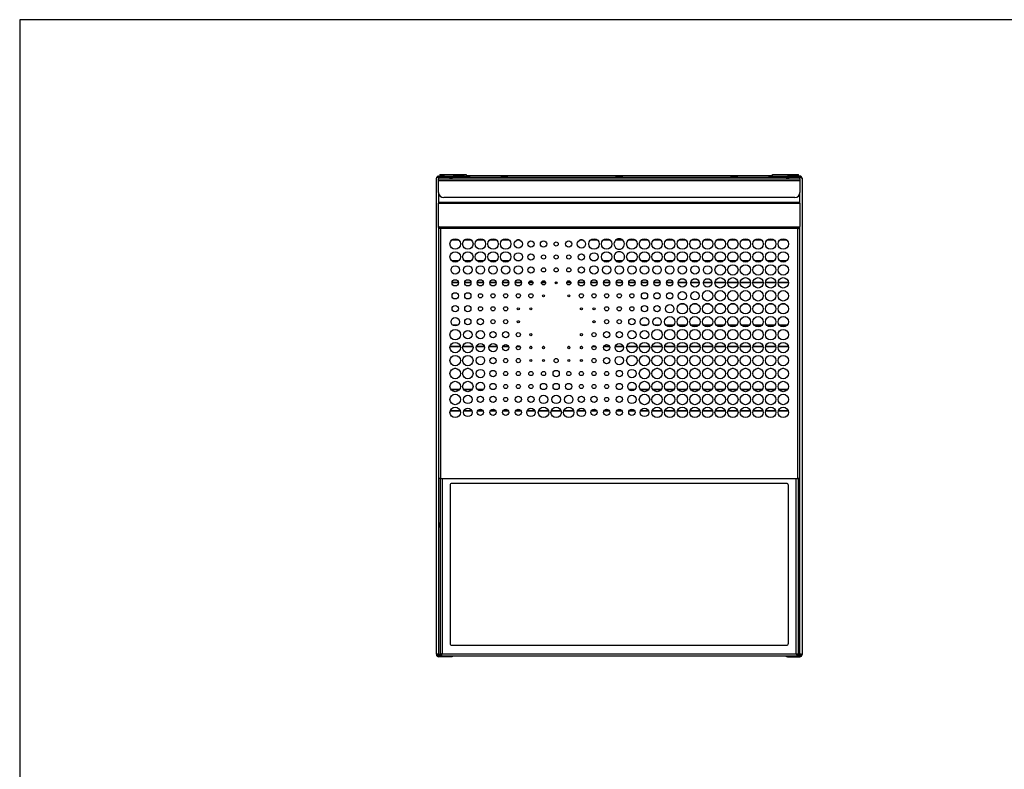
# Model space of a CAD drawing. Extents: x 24 to 2074, y 25 to 1460.
# Tile 2 of 3: x 24 to 967, y 742 to 1460. Entities that reach past the tile are written whole.
import ezdxf

# ---------------------------------------------------------------- set-up
doc = ezdxf.new("R2010")
doc.units = 0
doc.header["$LTSCALE"] = 5
doc.layers.get('0').update_dxf_attribs({"linetype": 'CONTINUOUS'})
doc.layers.add('LAYER1', color=2, linetype='CONTINUOUS')

msp = doc.modelspace()

# ---------------------------------------------------------------- linework, layer by layer
at = {"color": 7, "linetype": 'CONTINUOUS'}
for p, q in [((2074, 1460), (24, 1460)), ((24, 1460), (24, 25))]:
    msp.add_line(p, q, dxfattribs=at)
at = {"layer": 'LAYER1', "color": 2, "linetype": 'CONTINUOUS'}
for p, q in [((424.948, 1310.242), (424.948, 1309.242)), ((424.948, 1310.242), (436.948, 1310.242)), ((426.298, 1311.742), (426.298, 1310.242)), ((426.298, 1311.742), (426.562, 1311.742)), ((426.562, 1311.242), (426.562, 1311.742)), ((426.562, 1311.742), (430.248, 1311.742)), ((426.562, 1311.242), (430.248, 1311.242)), ((428.798, 1310.242), (428.798, 1311.242)), ((430.248, 1311.742), (451.248, 1311.742)), ((430.248, 1310.242), (430.248, 1311.742)), ((436.948, 1309.242), (436.948, 1310.242)), ((436.948, 1310.242), (437.948, 1310.242)), ((437.948, 1310.242), (437.948, 1309.242)), ((437.948, 1310.242), (438.948, 1310.242)), ((438.948, 1310.242), (438.948, 1309.242)), ((449.948, 1310.242), (438.948, 1310.242)), ((449.948, 1309.242), (449.948, 1310.242)), ((449.948, 1310.242), (450.948, 1310.242)), ((450.948, 1310.242), (450.948, 1309.242)), ((451.248, 1311.742), (451.248, 1309.742)), ((451.948, 1310.197), (451.948, 1310.522)), ((453.448, 1310.197), (451.948, 1310.197)), ((451.948, 1309.242), (451.948, 1310.197)), ((453.448, 1309.914), (453.448, 1310.197)), ((454.448, 1310.181), (454.448, 1310.189)), ((454.448, 1310.181), (454.448, 1309.242)), ((733.948, 1310.601), (461.948, 1310.601)), ((741.448, 1310.189), (741.448, 1310.181)), ((741.448, 1309.242), (741.448, 1310.181)), ((743.948, 1310.197), (742.448, 1310.197)), ((742.448, 1310.197), (742.448, 1309.914)), ((743.948, 1310.522), (743.948, 1310.197)), ((743.948, 1309.242), (743.948, 1310.197)), ((744.648, 1311.742), (765.648, 1311.742)), ((744.648, 1309.742), (744.648, 1311.742)), ((744.948, 1309.242), (744.948, 1310.242)), ((744.948, 1310.242), (746.948, 1310.242)), ((746.948, 1310.242), (746.948, 1309.242)), ((746.948, 1310.242), (757.948, 1310.242)), ((757.948, 1309.242), (757.948, 1310.242)), ((757.948, 1310.242), (758.948, 1310.242)), ((758.948, 1310.242), (758.948, 1309.242)), ((770.948, 1310.242), (758.948, 1310.242)), ((765.648, 1311.742), (765.648, 1310.242)), ((765.648, 1311.742), (769.334, 1311.742)), ((765.648, 1311.242), (769.334, 1311.242)), ((767.098, 1311.242), (767.098, 1310.242)), ((769.334, 1311.242), (769.334, 1311.742)), ((769.334, 1311.742), (769.598, 1311.742)), ((769.598, 1310.242), (769.598, 1311.742)), ((770.948, 1310.242), (770.948, 1309.242)), ((422.948, 852.742), (422.948, 1308.242)), ((424.948, 1309.242), (436.948, 1309.242)), ((434.948, 1309.171), (424.948, 1309.171)), ((424.948, 1309.171), (424.948, 1307.738)), ((424.948, 1305.738), (424.948, 1307.738)), ((424.948, 1307.738), (770.948, 1307.738)), ((424.948, 1294.738), (424.948, 1305.738)), ((770.948, 1305.738), (424.948, 1305.738)), ((426.298, 1309.242), (426.298, 1309.171)), ((426.948, 1309.171), (426.948, 1309.242)), ((427.948, 1309.242), (427.948, 1309.171)), ((435.946, 1308.242), (437.948, 1308.242)), ((435.948, 1307.738), (435.948, 1308.171)), ((437.946, 1309.242), (436.948, 1309.242)), ((437.946, 1309.242), (437.948, 1309.242)), ((437.948, 1309.242), (757.948, 1309.242)), ((437.948, 1307.738), (437.948, 1309.242)), ((451.248, 1309.742), (450.948, 1309.742)), ((451.248, 1309.742), (451.248, 1309.242)), ((744.948, 1309.742), (744.648, 1309.742)), ((744.648, 1309.242), (744.648, 1309.742)), ((757.948, 1309.242), (757.948, 1307.738)), ((757.948, 1309.242), (757.951, 1309.242)), ((757.948, 1308.242), (759.951, 1308.242)), ((758.948, 1309.242), (757.951, 1309.242)), ((770.948, 1309.242), (758.948, 1309.242)), ((759.948, 1308.171), (759.948, 1307.738)), ((760.948, 1309.171), (770.948, 1309.171)), ((767.948, 1309.171), (767.948, 1309.242)), ((768.948, 1309.242), (768.948, 1309.171)), ((769.598, 1309.171), (769.598, 1309.242)), ((770.948, 1307.738), (770.948, 1309.171)), ((770.948, 1307.738), (770.948, 1305.738)), ((770.948, 1305.738), (770.948, 1294.738)), ((772.948, 1308.242), (772.948, 852.742)), ((424.948, 1294.738), (424.948, 1285.152)), ((770.948, 1285.152), (770.948, 1294.738)), ((770.948, 1285.152), (424.948, 1285.152)), ((424.948, 1285.152), (424.948, 1284.445)), ((424.948, 1262.145), (424.948, 1284.445)), ((424.948, 1284.445), (770.948, 1284.445)), ((765.948, 1289.738), (429.948, 1289.738)), ((770.948, 1284.445), (770.948, 1285.152)), ((770.948, 1284.445), (770.948, 1262.145)), ((425.948, 1261.438), (424.948, 1262.145)), ((424.948, 1261.438), (424.948, 1262.145)), ((425.948, 1260.73), (424.948, 1261.438)), ((424.948, 1261.155), (424.948, 1261.438)), ((425.348, 1261.155), (424.948, 1261.155)), ((424.948, 1261.155), (424.948, 1020.852)), ((425.948, 1261.438), (425.948, 1260.73)), ((769.949, 1261.438), (425.948, 1261.438)), ((768.948, 1260.023), (426.948, 1260.023)), ((426.948, 1260.023), (426.948, 1020.852)), ((768.948, 1020.852), (768.948, 1260.023)), ((769.949, 1261.438), (770.948, 1262.145)), ((769.949, 1260.73), (769.949, 1261.438)), ((769.949, 1260.73), (770.948, 1261.438)), ((770.549, 1261.155), (770.948, 1261.155)), ((770.948, 1261.438), (770.948, 1262.145)), ((770.948, 1261.155), (770.948, 1261.438)), ((770.948, 1020.852), (770.948, 1261.155)), ((444.379, 1248.916), (437.437, 1248.916)), ((444.038, 1249.217), (437.779, 1249.217)), ((456.459, 1248.916), (449.517, 1248.916)), ((456.118, 1249.217), (449.859, 1249.217)), ((468.539, 1248.916), (461.597, 1248.916)), ((468.198, 1249.217), (461.939, 1249.217)), ((480.619, 1248.916), (473.677, 1248.916)), ((480.278, 1249.217), (474.019, 1249.217)), ((492.699, 1248.916), (485.757, 1248.916)), ((492.358, 1249.217), (486.099, 1249.217)), ((503.054, 1248.916), (499.562, 1248.916)), ((502.199, 1249.217), (500.418, 1249.217)), ((563.454, 1248.916), (559.962, 1248.916)), ((562.599, 1249.217), (560.818, 1249.217)), ((577.259, 1248.916), (570.317, 1248.916)), ((576.918, 1249.217), (570.659, 1249.217)), ((589.339, 1248.916), (582.397, 1248.916)), ((588.998, 1249.217), (582.739, 1249.217)), ((601.419, 1248.916), (594.436, 1248.916)), ((601.078, 1249.217), (594.777, 1249.217)), ((613.499, 1248.916), (606.557, 1248.916)), ((613.158, 1249.217), (606.899, 1249.217)), ((625.579, 1248.916), (618.637, 1248.916)), ((625.238, 1249.217), (618.979, 1249.217)), ((637.659, 1248.916), (630.717, 1248.916)), ((637.318, 1249.217), (631.059, 1249.217)), ((649.739, 1248.916), (642.797, 1248.916)), ((649.398, 1249.217), (643.139, 1249.217)), ((661.819, 1248.916), (654.877, 1248.916)), ((661.478, 1249.217), (655.219, 1249.217)), ((673.899, 1248.916), (666.957, 1248.916)), ((673.558, 1249.217), (667.299, 1249.217)), ((685.979, 1248.916), (679.037, 1248.916)), ((685.638, 1249.217), (679.379, 1249.217)), ((698.059, 1248.916), (691.117, 1248.916)), ((697.718, 1249.217), (691.459, 1249.217)), ((710.139, 1248.916), (703.197, 1248.916)), ((709.798, 1249.217), (703.539, 1249.217)), ((722.219, 1248.916), (715.277, 1248.916)), ((721.878, 1249.217), (715.619, 1249.217)), ((734.299, 1248.916), (727.357, 1248.916)), ((733.958, 1249.217), (727.699, 1249.217)), ((746.379, 1248.916), (739.437, 1248.916)), ((746.038, 1249.217), (739.779, 1249.217)), ((758.459, 1248.916), (751.517, 1248.916)), ((758.118, 1249.217), (751.859, 1249.217)), ((444.115, 1229.081), (437.702, 1229.081)), ((443.716, 1228.78), (438.101, 1228.78)), ((456.195, 1229.081), (449.782, 1229.081)), ((455.796, 1228.78), (450.181, 1228.78)), ((468.275, 1229.081), (461.862, 1229.081)), ((467.876, 1228.78), (462.261, 1228.78)), ((480.355, 1229.081), (473.942, 1229.081)), ((479.956, 1228.78), (474.341, 1228.78)), ((492.435, 1229.081), (486.022, 1229.081)), ((492.036, 1228.78), (486.421, 1228.78)), ((502.44, 1229.081), (500.176, 1229.081)), ((574.92, 1229.081), (572.656, 1229.081)), ((589.075, 1229.081), (582.662, 1229.081)), ((588.676, 1228.78), (583.061, 1228.78)), ((601.196, 1229.081), (594.742, 1229.081)), ((600.797, 1228.78), (595.141, 1228.78)), ((613.235, 1229.081), (606.822, 1229.081)), ((612.836, 1228.78), (607.221, 1228.78)), ((625.315, 1229.081), (618.902, 1229.081)), ((624.916, 1228.78), (619.301, 1228.78)), ((637.395, 1229.081), (630.982, 1229.081)), ((636.996, 1228.78), (631.381, 1228.78)), ((649.475, 1229.081), (643.062, 1229.081)), ((649.076, 1228.78), (643.461, 1228.78)), ((661.555, 1229.081), (655.142, 1229.081)), ((661.156, 1228.78), (655.541, 1228.78)), ((673.635, 1229.081), (667.222, 1229.081)), ((673.236, 1228.78), (667.621, 1228.78)), ((685.715, 1229.081), (679.302, 1229.081)), ((685.316, 1228.78), (679.701, 1228.78)), ((697.795, 1229.081), (691.382, 1229.081)), ((697.396, 1228.78), (691.781, 1228.78)), ((709.875, 1229.081), (703.462, 1229.081)), ((709.476, 1228.78), (703.861, 1228.78)), ((721.955, 1229.081), (715.542, 1229.081)), ((721.556, 1228.78), (715.941, 1228.78)), ((734.035, 1229.081), (727.622, 1229.081)), ((733.636, 1228.78), (728.021, 1228.78)), ((746.115, 1229.081), (739.702, 1229.081)), ((745.716, 1228.78), (740.101, 1228.78)), ((758.195, 1229.081), (751.782, 1229.081)), ((757.796, 1228.78), (752.181, 1228.78)), ((443.904, 1208.28), (437.913, 1208.28)), ((443.872, 1208.581), (437.944, 1208.581)), ((455.984, 1208.28), (449.993, 1208.28)), ((455.952, 1208.581), (450.024, 1208.581)), ((468.064, 1208.28), (462.073, 1208.28)), ((468.032, 1208.581), (462.104, 1208.581)), ((480.144, 1208.28), (474.153, 1208.28)), ((480.112, 1208.581), (474.184, 1208.581)), ((492.224, 1208.28), (486.233, 1208.28)), ((492.192, 1208.581), (486.264, 1208.581)), ((504.304, 1208.28), (498.313, 1208.28)), ((504.272, 1208.581), (498.344, 1208.581)), ((515.382, 1208.28), (511.395, 1208.28)), ((515.334, 1208.581), (511.443, 1208.581)), ((527.462, 1208.28), (523.475, 1208.28)), ((527.414, 1208.581), (523.523, 1208.581)), ((538.535, 1208.28), (536.562, 1208.28)), ((538.434, 1208.581), (536.662, 1208.581)), ((551.622, 1208.28), (547.635, 1208.28)), ((551.574, 1208.581), (547.683, 1208.581)), ((564.704, 1208.28), (558.713, 1208.28)), ((564.672, 1208.581), (558.744, 1208.581)), ((576.784, 1208.28), (570.793, 1208.28)), ((576.752, 1208.581), (570.824, 1208.581)), ((588.864, 1208.28), (582.873, 1208.28)), ((588.832, 1208.581), (582.904, 1208.581)), ((600.944, 1208.28), (594.953, 1208.28)), ((600.912, 1208.581), (594.984, 1208.581)), ((613.024, 1208.28), (607.033, 1208.28)), ((612.992, 1208.581), (607.064, 1208.581)), ((625.104, 1208.28), (619.113, 1208.28)), ((625.072, 1208.581), (619.144, 1208.581)), ((637.184, 1208.28), (631.193, 1208.28)), ((637.152, 1208.581), (631.224, 1208.581)), ((649.264, 1208.28), (643.273, 1208.28)), ((649.232, 1208.581), (643.304, 1208.581)), ((662.345, 1208.28), (654.352, 1208.28)), ((662.321, 1208.581), (654.375, 1208.581)), ((674.425, 1208.28), (666.432, 1208.28)), ((674.401, 1208.581), (666.455, 1208.581)), ((686.505, 1208.28), (678.512, 1208.28)), ((686.481, 1208.581), (678.535, 1208.581)), ((699.586, 1208.28), (689.591, 1208.28)), ((699.567, 1208.581), (689.61, 1208.581)), ((711.666, 1208.28), (701.671, 1208.28)), ((711.647, 1208.581), (701.69, 1208.581)), ((723.746, 1208.28), (713.751, 1208.28)), ((723.727, 1208.581), (713.77, 1208.581)), ((735.826, 1208.28), (725.831, 1208.28)), ((735.807, 1208.581), (725.85, 1208.581)), ((747.906, 1208.28), (737.911, 1208.28)), ((747.887, 1208.581), (737.93, 1208.581)), ((759.986, 1208.28), (749.991, 1208.28)), ((759.967, 1208.581), (750.01, 1208.581)), ((660.603, 1187.78), (656.093, 1187.78)), ((659.868, 1188.081), (656.829, 1188.081)), ((672.683, 1187.78), (668.173, 1187.78)), ((671.948, 1188.081), (668.909, 1188.081)), ((684.763, 1187.78), (680.253, 1187.78)), ((684.028, 1188.081), (680.989, 1188.081)), ((696.843, 1187.78), (692.333, 1187.78)), ((696.108, 1188.081), (693.069, 1188.081)), ((708.923, 1187.78), (704.413, 1187.78)), ((708.188, 1188.081), (705.149, 1188.081)), ((721.003, 1187.78), (716.493, 1187.78)), ((720.268, 1188.081), (717.229, 1188.081)), ((733.083, 1187.78), (728.573, 1187.78)), ((732.348, 1188.081), (729.309, 1188.081)), ((745.163, 1187.78), (740.653, 1187.78)), ((744.428, 1188.081), (741.389, 1188.081)), ((757.243, 1187.78), (752.733, 1187.78)), ((756.508, 1188.081), (753.469, 1188.081)), ((443.114, 1167.581), (438.702, 1167.581)), ((442.573, 1167.28), (439.244, 1167.28)), ((624.314, 1167.581), (619.902, 1167.581)), ((623.773, 1167.28), (620.444, 1167.28)), ((636.394, 1167.581), (631.982, 1167.581)), ((635.853, 1167.28), (632.524, 1167.28)), ((649.992, 1167.581), (642.544, 1167.581)), ((649.699, 1167.28), (642.837, 1167.28)), ((662.072, 1167.581), (654.624, 1167.581)), ((661.779, 1167.28), (654.917, 1167.28)), ((674.152, 1167.581), (666.704, 1167.581)), ((673.859, 1167.28), (666.997, 1167.28)), ((686.232, 1167.581), (678.784, 1167.581)), ((685.939, 1167.28), (679.077, 1167.28)), ((698.312, 1167.581), (690.864, 1167.581)), ((698.019, 1167.28), (691.157, 1167.28)), ((710.392, 1167.581), (702.944, 1167.581)), ((710.099, 1167.28), (703.237, 1167.28)), ((722.472, 1167.581), (715.024, 1167.581)), ((722.179, 1167.28), (715.317, 1167.28)), ((734.552, 1167.581), (727.104, 1167.581)), ((734.259, 1167.28), (727.397, 1167.28)), ((746.632, 1167.581), (739.184, 1167.581)), ((746.339, 1167.28), (739.477, 1167.28)), ((758.712, 1167.581), (751.264, 1167.581)), ((758.419, 1167.28), (751.557, 1167.28)), ((445.864, 1146.78), (435.952, 1146.78)), ((445.815, 1147.081), (436.002, 1147.081)), ((457.944, 1146.78), (448.032, 1146.78)), ((457.895, 1147.081), (448.082, 1147.081)), ((469.013, 1146.78), (461.124, 1146.78)), ((468.95, 1147.081), (461.186, 1147.081)), ((481.093, 1146.78), (473.204, 1146.78)), ((481.03, 1147.081), (473.266, 1147.081)), ((492.154, 1146.78), (486.302, 1146.78)), ((492.069, 1147.081), (486.387, 1147.081)), ((503.195, 1146.78), (499.421, 1146.78)), ((503.061, 1147.081), (499.556, 1147.081)), ((514.137, 1146.78), (512.639, 1146.78)), ((513.656, 1147.081), (513.12, 1147.081)), ((526.217, 1146.78), (524.719, 1146.78)), ((525.736, 1147.081), (525.2, 1147.081)), ((550.377, 1146.78), (548.879, 1146.78)), ((549.896, 1147.081), (549.36, 1147.081)), ((562.457, 1146.78), (560.959, 1146.78)), ((561.976, 1147.081), (561.44, 1147.081)), ((575.675, 1146.78), (571.901, 1146.78)), ((575.541, 1147.081), (572.036, 1147.081)), ((588.794, 1146.78), (582.942, 1146.78)), ((588.709, 1147.081), (583.027, 1147.081)), ((601.893, 1146.78), (594.004, 1146.78)), ((601.83, 1147.081), (594.066, 1147.081)), ((614.984, 1146.78), (605.072, 1146.78)), ((614.935, 1147.081), (605.122, 1147.081)), ((627.064, 1146.78), (617.152, 1146.78)), ((627.015, 1147.081), (617.202, 1147.081)), ((639.144, 1146.78), (629.232, 1146.78)), ((639.095, 1147.081), (629.282, 1147.081)), ((651.224, 1146.78), (641.312, 1146.78)), ((651.175, 1147.081), (641.362, 1147.081)), ((663.304, 1146.78), (653.392, 1146.78)), ((663.255, 1147.081), (653.442, 1147.081)), ((675.384, 1146.78), (665.472, 1146.78)), ((675.335, 1147.081), (665.522, 1147.081)), ((687.464, 1146.78), (677.552, 1146.78)), ((687.415, 1147.081), (677.602, 1147.081)), ((699.544, 1146.78), (689.632, 1146.78)), ((699.495, 1147.081), (689.682, 1147.081)), ((711.624, 1146.78), (701.712, 1146.78)), ((711.575, 1147.081), (701.762, 1147.081)), ((723.704, 1146.78), (713.792, 1146.78)), ((723.655, 1147.081), (713.842, 1147.081)), ((735.784, 1146.78), (725.872, 1146.78)), ((735.735, 1147.081), (725.922, 1147.081)), ((747.864, 1146.78), (737.952, 1146.78)), ((747.815, 1147.081), (738.002, 1147.081)), ((759.944, 1146.78), (750.032, 1146.78)), ((759.895, 1147.081), (750.082, 1147.081)), ((441.517, 1126.28), (440.299, 1126.28)), ((453.597, 1126.28), (452.379, 1126.28)), ((622.717, 1126.28), (621.499, 1126.28)), ((634.797, 1126.28), (633.579, 1126.28)), ((646.877, 1126.28), (645.659, 1126.28)), ((658.957, 1126.28), (657.739, 1126.28)), ((671.037, 1126.28), (669.819, 1126.28)), ((683.117, 1126.28), (681.899, 1126.28)), ((695.197, 1126.28), (693.979, 1126.28)), ((707.277, 1126.28), (706.059, 1126.28)), ((719.357, 1126.28), (718.139, 1126.28)), ((731.437, 1126.28), (730.219, 1126.28)), ((743.517, 1126.28), (742.299, 1126.28)), ((755.597, 1126.28), (754.379, 1126.28)), ((445.026, 1106.081), (436.791, 1106.081)), ((444.802, 1105.78), (437.015, 1105.78)), ((457.106, 1106.081), (448.871, 1106.081)), ((456.882, 1105.78), (449.095, 1105.78)), ((467.889, 1106.081), (462.248, 1106.081)), ((467.55, 1105.78), (462.587, 1105.78)), ((478.125, 1106.081), (476.172, 1106.081)), ((526.445, 1106.081), (524.492, 1106.081)), ((538.525, 1106.081), (536.572, 1106.081)), ((550.605, 1106.081), (548.652, 1106.081)), ((598.925, 1106.081), (596.972, 1106.081)), ((612.849, 1106.081), (607.208, 1106.081)), ((612.51, 1105.78), (607.547, 1105.78)), ((626.226, 1106.081), (617.991, 1106.081)), ((626.002, 1105.78), (618.215, 1105.78)), ((638.306, 1106.081), (630.071, 1106.081)), ((638.082, 1105.78), (630.295, 1105.78)), ((650.386, 1106.081), (642.151, 1106.081)), ((650.162, 1105.78), (642.375, 1105.78)), ((662.466, 1106.081), (654.231, 1106.081)), ((662.242, 1105.78), (654.455, 1105.78)), ((674.546, 1106.081), (666.311, 1106.081)), ((674.322, 1105.78), (666.535, 1105.78)), ((686.626, 1106.081), (678.391, 1106.081)), ((686.402, 1105.78), (678.615, 1105.78)), ((698.706, 1106.081), (690.471, 1106.081)), ((698.482, 1105.78), (690.695, 1105.78)), ((710.786, 1106.081), (702.551, 1106.081)), ((710.562, 1105.78), (702.775, 1105.78)), ((722.866, 1106.081), (714.631, 1106.081)), ((722.642, 1105.78), (714.855, 1105.78)), ((734.946, 1106.081), (726.711, 1106.081)), ((734.722, 1105.78), (726.935, 1105.78)), ((747.026, 1106.081), (738.791, 1106.081)), ((746.802, 1105.78), (739.015, 1105.78)), ((759.106, 1106.081), (750.871, 1106.081)), ((758.882, 1105.78), (751.095, 1105.78)), ((445.771, 1085.28), (436.045, 1085.28)), ((445.689, 1085.581), (436.127, 1085.581)), ((456.816, 1085.28), (449.161, 1085.28)), ((456.711, 1085.581), (449.266, 1085.581)), ((467.834, 1085.28), (462.303, 1085.28)), ((467.687, 1085.581), (462.449, 1085.581)), ((479.914, 1085.28), (474.383, 1085.28)), ((479.767, 1085.581), (474.529, 1085.581)), ((491.994, 1085.28), (486.463, 1085.28)), ((491.847, 1085.581), (486.609, 1085.581)), ((504.074, 1085.28), (498.543, 1085.28)), ((503.927, 1085.581), (498.689, 1085.581)), ((517.216, 1085.28), (509.561, 1085.28)), ((517.111, 1085.581), (509.666, 1085.581)), ((530.331, 1085.28), (520.605, 1085.28)), ((530.249, 1085.581), (520.687, 1085.581)), ((542.411, 1085.28), (532.685, 1085.28)), ((542.329, 1085.581), (532.767, 1085.581)), ((554.491, 1085.28), (544.765, 1085.28)), ((554.409, 1085.581), (544.847, 1085.581)), ((565.536, 1085.28), (557.881, 1085.28)), ((565.431, 1085.581), (557.986, 1085.581)), ((576.554, 1085.28), (571.023, 1085.28)), ((576.407, 1085.581), (571.169, 1085.581)), ((588.634, 1085.28), (583.103, 1085.28)), ((588.487, 1085.581), (583.249, 1085.581)), ((600.714, 1085.28), (595.183, 1085.28)), ((600.567, 1085.581), (595.329, 1085.581)), ((612.794, 1085.28), (607.263, 1085.28)), ((612.647, 1085.581), (607.409, 1085.581)), ((625.936, 1085.28), (618.281, 1085.28)), ((625.831, 1085.581), (618.386, 1085.581)), ((639.051, 1085.28), (629.325, 1085.28)), ((638.969, 1085.581), (629.407, 1085.581)), ((651.131, 1085.28), (641.405, 1085.28)), ((651.049, 1085.581), (641.487, 1085.581)), ((663.211, 1085.28), (653.485, 1085.28)), ((663.129, 1085.581), (653.567, 1085.581)), ((675.291, 1085.28), (665.565, 1085.28)), ((675.209, 1085.581), (665.647, 1085.581)), ((687.371, 1085.28), (677.645, 1085.28)), ((687.289, 1085.581), (677.727, 1085.581)), ((699.451, 1085.28), (689.725, 1085.28)), ((699.369, 1085.581), (689.807, 1085.581)), ((711.531, 1085.28), (701.805, 1085.28)), ((711.449, 1085.581), (701.887, 1085.581)), ((723.611, 1085.28), (713.885, 1085.28)), ((723.529, 1085.581), (713.967, 1085.581)), ((735.691, 1085.28), (725.965, 1085.28)), ((735.609, 1085.581), (726.047, 1085.581)), ((747.771, 1085.28), (738.045, 1085.28)), ((747.689, 1085.581), (738.127, 1085.581)), ((759.851, 1085.28), (750.125, 1085.28)), ((759.769, 1085.581), (750.207, 1085.581)), ((426.948, 1020.852), (424.948, 1020.852)), ((424.948, 1020.852), (424.948, 852.742)), ((426.448, 1020.852), (426.448, 852.242)), ((426.948, 1020.852), (768.948, 1020.852)), ((428.448, 1020.852), (428.448, 853.171)), ((767.448, 853.171), (767.448, 1020.852)), ((770.948, 1020.852), (768.948, 1020.852)), ((769.448, 852.242), (769.448, 1020.852)), ((770.948, 852.742), (770.948, 1020.852)), ((435.948, 1014.171), (435.948, 863.171)), ((757.948, 1016.171), (437.948, 1016.171)), ((759.948, 863.171), (759.948, 1014.171)), ((425.448, 977.742), (425.448, 975.242)), ((426.448, 978.242), (425.948, 978.242)), ((425.948, 974.742), (426.448, 974.742)), ((769.948, 978.242), (769.448, 978.242)), ((769.448, 974.742), (769.948, 974.742)), ((770.448, 975.242), (770.448, 977.742)), ((437.948, 861.171), (757.948, 861.171)), ((423.948, 852.742), (422.948, 852.742)), ((422.948, 852.742), (422.948, 852.242)), ((423.948, 852.242), (422.948, 852.242)), ((423.948, 852.742), (423.948, 852.242)), ((424.948, 852.742), (423.948, 852.742)), ((424.948, 852.742), (426.448, 852.742)), ((424.948, 851.312), (424.948, 852.742)), ((424.948, 851.312), (426.948, 851.312)), ((424.948, 851.242), (424.948, 850.242)), ((427.082, 851.242), (424.948, 851.242)), ((436.948, 850.242), (424.948, 850.242)), ((426.448, 852.242), (427.448, 852.242)), ((426.948, 851.242), (426.948, 852.242)), ((427.519, 851.242), (427.082, 851.242)), ((427.448, 852.242), (427.519, 852.242)), ((427.519, 852.458), (427.519, 852.171)), ((427.519, 851.171), (427.519, 852.171)), ((427.519, 851.171), (768.378, 851.171)), ((428.448, 853.171), (767.448, 853.171)), ((436.948, 850.242), (436.948, 851.171)), ((437.948, 850.242), (436.948, 850.242)), ((437.948, 851.171), (437.948, 850.242)), ((757.948, 850.242), (757.948, 851.171)), ((758.948, 850.242), (757.948, 850.242)), ((758.948, 851.171), (758.948, 850.242)), ((758.948, 850.242), (770.948, 850.242)), ((768.378, 852.171), (768.378, 852.425)), ((768.378, 852.242), (768.448, 852.242)), ((768.378, 851.171), (768.378, 852.171)), ((768.814, 851.242), (768.378, 851.242)), ((769.448, 852.242), (768.448, 852.242)), ((768.814, 851.242), (770.948, 851.242)), ((768.948, 852.242), (768.948, 851.242)), ((770.948, 851.312), (768.948, 851.312)), ((770.948, 852.742), (769.448, 852.742)), ((771.948, 852.742), (770.948, 852.742)), ((770.948, 852.742), (770.948, 851.312)), ((770.948, 851.312), (771.623, 851.516)), ((770.948, 851.242), (770.948, 850.242)), ((771.948, 852.742), (771.948, 852.242)), ((771.948, 852.742), (772.948, 852.742)), ((771.948, 852.242), (772.948, 852.242)), ((772.948, 852.742), (772.948, 852.242))]:
    msp.add_line(p, q, dxfattribs=at)
at = {"layer": 'LAYER1', "color": 2, "linetype": 'CONTINUOUS', "flags": 128}
for points in [[(487.948, 1310.293), (489.085, 1310.294), (490.098, 1310.299), (490.878, 1310.305), (491.341, 1310.314), (491.436, 1310.323), (491.153, 1310.332), (490.523, 1310.339), (489.614, 1310.345), (488.524, 1310.348), (487.372, 1310.348), (486.282, 1310.345), (485.373, 1310.339), (484.743, 1310.332), (484.46, 1310.323), (484.555, 1310.314), (485.018, 1310.305), (485.798, 1310.299), (486.812, 1310.294), (487.948, 1310.293)], [(597.948, 1310.293), (599.085, 1310.294), (600.098, 1310.299), (600.878, 1310.305), (601.341, 1310.314), (601.436, 1310.323), (601.153, 1310.332), (600.523, 1310.339), (599.614, 1310.345), (598.524, 1310.348), (597.372, 1310.348), (596.282, 1310.345), (595.373, 1310.339), (594.743, 1310.332), (594.46, 1310.323), (594.555, 1310.314), (595.018, 1310.305), (595.798, 1310.299), (596.812, 1310.294), (597.948, 1310.293)], [(707.948, 1310.293), (709.085, 1310.294), (710.098, 1310.299), (710.878, 1310.305), (711.341, 1310.314), (711.436, 1310.323), (711.153, 1310.332), (710.523, 1310.339), (709.614, 1310.345), (708.524, 1310.348), (707.372, 1310.348), (706.282, 1310.345), (705.373, 1310.339), (704.743, 1310.332), (704.46, 1310.323), (704.555, 1310.314), (705.018, 1310.305), (705.798, 1310.299), (706.812, 1310.294), (707.948, 1310.293)], [(424.948, 1309.242), (424.522, 1309.146), (424.284, 1308.97)], [(770.948, 1309.171), (771.638, 1308.963), (772.242, 1308.755), (772.689, 1308.546), (772.922, 1308.338), (772.948, 1308.242)], [(426.948, 1260.023), (426.448, 1260.789), (425.948, 1261.438)], [(426.948, 1260.023), (426.448, 1260.406), (425.948, 1260.73)], [(769.949, 1261.438), (769.449, 1260.789), (768.948, 1260.023)], [(768.948, 1260.023), (769.65, 1260.282), (770.263, 1260.54), (770.708, 1260.798), (770.93, 1261.057), (770.948, 1261.155)], [(769.949, 1260.73), (769.449, 1260.406), (768.948, 1260.023)], [(424.25, 851.527), (424.623, 851.409), (424.948, 851.312)], [(428.448, 853.171), (427.759, 852.963), (427.154, 852.755), (426.708, 852.546), (426.475, 852.338), (426.448, 852.242)], [(767.448, 853.171), (767.656, 852.482), (767.865, 851.877), (768.073, 851.431), (768.281, 851.198), (768.378, 851.171)]]:
    msp.add_lwpolyline(points, dxfattribs=at)
at = {"layer": 'LAYER1', "color": 2, "linetype": 'CONTINUOUS'}
for centre, radius in [((440.908, 1245.318), 5), ((452.988, 1245.318), 5), ((465.068, 1245.318), 5), ((477.148, 1245.318), 5), ((489.228, 1245.318), 5), ((501.308, 1245.318), 4), ((513.388, 1245.318), 3), ((525.468, 1245.318), 3), ((537.548, 1245.318), 2), ((549.628, 1245.318), 3), ((561.708, 1245.318), 4), ((573.788, 1245.318), 5), ((585.868, 1245.318), 5), ((610.028, 1245.318), 5), ((622.108, 1245.318), 5), ((634.188, 1245.318), 5), ((646.268, 1245.318), 5), ((658.348, 1245.318), 5), ((670.428, 1245.318), 5), ((682.508, 1245.318), 5), ((694.588, 1245.318), 5), ((706.668, 1245.318), 5), ((718.748, 1245.318), 5), ((730.828, 1245.318), 5), ((742.908, 1245.318), 5), ((754.988, 1245.318), 5), ((440.908, 1232.918), 5), ((452.988, 1232.918), 5), ((465.068, 1232.918), 5), ((477.148, 1232.918), 5), ((489.228, 1232.918), 5), ((501.308, 1232.918), 4), ((513.388, 1232.918), 3), ((525.468, 1232.918), 2), ((537.548, 1232.918), 2), ((549.628, 1232.918), 2), ((561.708, 1232.918), 3), ((573.788, 1232.918), 4), ((585.868, 1232.918), 5), ((610.028, 1232.918), 5), ((622.108, 1232.918), 5), ((634.188, 1232.918), 5), ((646.268, 1232.918), 5), ((658.348, 1232.918), 5), ((670.428, 1232.918), 5), ((682.508, 1232.918), 5), ((694.588, 1232.918), 5), ((706.668, 1232.918), 5), ((718.748, 1232.918), 5), ((730.828, 1232.918), 5), ((742.908, 1232.918), 5), ((754.988, 1232.918), 5), ((694.588, 1220.518), 5), ((706.668, 1220.518), 5), ((718.748, 1220.518), 5), ((730.828, 1220.518), 5), ((742.908, 1220.518), 5), ((754.988, 1220.518), 5), ((440.908, 1220.518), 4), ((452.988, 1220.518), 4), ((465.068, 1220.518), 4), ((477.148, 1220.518), 4), ((489.228, 1220.518), 4), ((501.308, 1220.518), 4), ((513.388, 1220.518), 3), ((525.468, 1220.518), 2), ((537.548, 1220.518), 2), ((549.628, 1220.518), 2), ((561.708, 1220.518), 3), ((573.788, 1220.518), 4), ((585.868, 1220.518), 4), ((597.948, 1220.518), 4), ((610.028, 1220.518), 4), ((622.108, 1220.518), 4), ((634.188, 1220.518), 4), ((646.268, 1220.518), 4), ((658.348, 1220.518), 4), ((670.428, 1220.518), 4), ((682.508, 1220.518), 4), ((440.908, 1208.118), 3), ((452.988, 1208.118), 3), ((465.068, 1208.118), 3), ((477.148, 1208.118), 3), ((489.228, 1208.118), 3), ((501.308, 1208.118), 3), ((513.388, 1208.118), 2), ((525.468, 1208.118), 2), ((537.548, 1208.118), 1), ((549.628, 1208.118), 2), ((561.708, 1208.118), 3), ((573.788, 1208.118), 3), ((585.868, 1208.118), 3), ((597.948, 1208.118), 3), ((610.028, 1208.118), 3), ((622.108, 1208.118), 3), ((634.188, 1208.118), 3), ((646.268, 1208.118), 3), ((658.348, 1208.118), 4), ((670.428, 1208.118), 4), ((682.508, 1208.118), 4), ((694.588, 1208.118), 5), ((706.668, 1208.118), 5), ((718.748, 1208.118), 5), ((730.828, 1208.118), 5), ((742.908, 1208.118), 5), ((754.988, 1208.118), 5), ((440.908, 1195.718), 3), ((452.988, 1195.718), 3), ((465.068, 1195.718), 2), ((477.148, 1195.718), 2), ((489.228, 1195.718), 2), ((501.308, 1195.718), 2), ((513.388, 1195.718), 2), ((561.708, 1195.718), 2), ((573.788, 1195.718), 2), ((585.868, 1195.718), 2), ((597.948, 1195.718), 2), ((610.028, 1195.718), 2), ((622.108, 1195.718), 3), ((634.188, 1195.718), 3), ((646.268, 1195.718), 3), ((658.348, 1195.718), 4), ((670.428, 1195.718), 4), ((682.508, 1195.718), 5), ((694.588, 1195.718), 5), ((706.668, 1195.718), 5), ((718.748, 1195.718), 5), ((730.828, 1195.718), 5), ((742.908, 1195.718), 5), ((754.988, 1195.718), 5), ((525.468, 1195.718), 1), ((549.628, 1195.718), 1), ((658.348, 1183.318), 5), ((670.428, 1183.318), 5), ((682.508, 1183.318), 5), ((694.588, 1183.318), 5), ((706.668, 1183.318), 5), ((718.748, 1183.318), 5), ((730.828, 1183.318), 5), ((742.908, 1183.318), 5), ((754.988, 1183.318), 5), ((440.908, 1183.318), 3), ((452.988, 1183.318), 3), ((465.068, 1183.318), 2), ((477.148, 1183.318), 2), ((489.228, 1183.318), 2), ((501.308, 1183.318), 1), ((513.388, 1183.318), 1), ((561.708, 1183.318), 1), ((573.788, 1183.318), 1), ((585.868, 1183.318), 2), ((597.948, 1183.318), 2), ((610.028, 1183.318), 2), ((622.108, 1183.318), 3), ((634.188, 1183.318), 3), ((646.268, 1183.318), 4), ((440.908, 1170.918), 4), ((452.988, 1170.918), 3), ((465.068, 1170.918), 3), ((477.148, 1170.918), 2), ((489.228, 1170.918), 2), ((501.308, 1170.918), 1), ((573.788, 1170.918), 1), ((585.868, 1170.918), 2), ((597.948, 1170.918), 2), ((610.028, 1170.918), 3), ((622.108, 1170.918), 4), ((634.188, 1170.918), 4), ((646.268, 1170.918), 5), ((658.348, 1170.918), 5), ((670.428, 1170.918), 5), ((682.508, 1170.918), 5), ((694.588, 1170.918), 5), ((706.668, 1170.918), 5), ((718.748, 1170.918), 5), ((730.828, 1170.918), 5), ((742.908, 1170.918), 5), ((754.988, 1170.918), 5), ((440.908, 1158.518), 5), ((452.988, 1158.518), 4), ((465.068, 1158.518), 4), ((477.148, 1158.518), 3), ((489.228, 1158.518), 3), ((501.308, 1158.518), 2), ((513.388, 1158.518), 1), ((561.708, 1158.518), 1), ((573.788, 1158.518), 2), ((585.868, 1158.518), 3), ((597.948, 1158.518), 3), ((610.028, 1158.518), 4), ((622.108, 1158.518), 4), ((634.188, 1158.518), 5), ((646.268, 1158.518), 5), ((658.348, 1158.518), 5), ((670.428, 1158.518), 5), ((682.508, 1158.518), 5), ((694.588, 1158.518), 5), ((706.668, 1158.518), 5), ((718.748, 1158.518), 5), ((730.828, 1158.518), 5), ((742.908, 1158.518), 5), ((754.988, 1158.518), 5), ((440.908, 1146.118), 5), ((452.988, 1146.118), 5), ((465.068, 1146.118), 4), ((477.148, 1146.118), 4), ((597.948, 1146.118), 4), ((610.028, 1146.118), 5), ((622.108, 1146.118), 5), ((634.188, 1146.118), 5), ((646.268, 1146.118), 5), ((658.348, 1146.118), 5), ((670.428, 1146.118), 5), ((682.508, 1146.118), 5), ((694.588, 1146.118), 5), ((706.668, 1146.118), 5), ((718.748, 1146.118), 5), ((730.828, 1146.118), 5), ((742.908, 1146.118), 5), ((754.988, 1146.118), 5), ((489.228, 1146.118), 3), ((501.308, 1146.118), 2), ((513.388, 1146.118), 1), ((525.468, 1146.118), 1), ((549.628, 1146.118), 1), ((561.708, 1146.118), 1), ((573.788, 1146.118), 2), ((585.868, 1146.118), 3), ((440.908, 1133.718), 5), ((452.988, 1133.718), 5), ((465.068, 1133.718), 4), ((477.148, 1133.718), 3), ((489.228, 1133.718), 2), ((501.308, 1133.718), 2), ((513.388, 1133.718), 1), ((525.468, 1133.718), 1), ((537.548, 1133.718), 2), ((549.628, 1133.718), 1), ((561.708, 1133.718), 1), ((573.788, 1133.718), 2), ((585.868, 1133.718), 3), ((597.948, 1133.718), 4), ((610.028, 1133.718), 5), ((622.108, 1133.718), 5), ((634.188, 1133.718), 5), ((646.268, 1133.718), 5), ((658.348, 1133.718), 5), ((670.428, 1133.718), 5), ((682.508, 1133.718), 5), ((694.588, 1133.718), 5), ((706.668, 1133.718), 5), ((718.748, 1133.718), 5), ((730.828, 1133.718), 5), ((742.908, 1133.718), 5), ((754.988, 1133.718), 5), ((440.908, 1121.318), 5), ((452.988, 1121.318), 5), ((465.068, 1121.318), 4), ((477.148, 1121.318), 3), ((489.228, 1121.318), 2), ((501.308, 1121.318), 2), ((513.388, 1121.318), 2), ((525.468, 1121.318), 2), ((537.548, 1121.318), 3), ((549.628, 1121.318), 2), ((561.708, 1121.318), 2), ((573.788, 1121.318), 2), ((585.868, 1121.318), 2), ((597.948, 1121.318), 3), ((610.028, 1121.318), 4), ((622.108, 1121.318), 5), ((634.188, 1121.318), 5), ((646.268, 1121.318), 5), ((658.348, 1121.318), 5), ((670.428, 1121.318), 5), ((682.508, 1121.318), 5), ((694.588, 1121.318), 5), ((706.668, 1121.318), 5), ((718.748, 1121.318), 5), ((730.828, 1121.318), 5), ((742.908, 1121.318), 5), ((754.988, 1121.318), 5), ((440.908, 1108.918), 5), ((452.988, 1108.918), 5), ((465.068, 1108.918), 4), ((610.028, 1108.918), 4), ((622.108, 1108.918), 5), ((634.188, 1108.918), 5), ((646.268, 1108.918), 5), ((658.348, 1108.918), 5), ((670.428, 1108.918), 5), ((682.508, 1108.918), 5), ((694.588, 1108.918), 5), ((706.668, 1108.918), 5), ((718.748, 1108.918), 5), ((730.828, 1108.918), 5), ((742.908, 1108.918), 5), ((754.988, 1108.918), 5), ((477.148, 1108.918), 3), ((489.228, 1108.918), 2), ((501.308, 1108.918), 2), ((513.388, 1108.918), 2), ((525.468, 1108.918), 3), ((537.548, 1108.918), 3), ((549.628, 1108.918), 3), ((561.708, 1108.918), 2), ((573.788, 1108.918), 2), ((585.868, 1108.918), 2), ((597.948, 1108.918), 3), ((440.908, 1096.518), 5), ((452.988, 1096.518), 4), ((465.068, 1096.518), 3), ((477.148, 1096.518), 3), ((489.228, 1096.518), 2), ((501.308, 1096.518), 3), ((513.388, 1096.518), 3), ((525.468, 1096.518), 4), ((537.548, 1096.518), 4), ((549.628, 1096.518), 4), ((561.708, 1096.518), 3), ((573.788, 1096.518), 3), ((585.868, 1096.518), 2), ((597.948, 1096.518), 3), ((610.028, 1096.518), 4), ((622.108, 1096.518), 5), ((634.188, 1096.518), 5), ((646.268, 1096.518), 5), ((658.348, 1096.518), 5), ((670.428, 1096.518), 5), ((682.508, 1096.518), 5), ((694.588, 1096.518), 5), ((706.668, 1096.518), 5), ((718.748, 1096.518), 5), ((730.828, 1096.518), 5), ((742.908, 1096.518), 5), ((754.988, 1096.518), 5), ((440.908, 1084.118), 5), ((452.988, 1084.118), 4), ((465.068, 1084.118), 3), ((477.148, 1084.118), 3), ((489.228, 1084.118), 3), ((501.308, 1084.118), 3), ((513.388, 1084.118), 4), ((525.468, 1084.118), 5), ((537.548, 1084.118), 5), ((549.628, 1084.118), 5), ((561.708, 1084.118), 4), ((573.788, 1084.118), 3), ((585.868, 1084.118), 3), ((597.948, 1084.118), 3), ((610.028, 1084.118), 3), ((622.108, 1084.118), 4), ((634.188, 1084.118), 5), ((646.268, 1084.118), 5), ((658.348, 1084.118), 5), ((670.428, 1084.118), 5), ((682.508, 1084.118), 5), ((694.588, 1084.118), 5), ((706.668, 1084.118), 5), ((718.748, 1084.118), 5), ((730.828, 1084.118), 5), ((742.908, 1084.118), 5), ((754.988, 1084.118), 5)]:
    msp.add_circle(centre, radius, dxfattribs=at)
for centre, radius, start, end in [((424.948, 1308.242), 2, 90, 180), ((459.448, 994.987), 315.625, 89.546195, 91.361642), ((454.448, 1308.181), 2, 89.999617, 147.985939), ((453.698, 1278.636), 31.562, 88.638358, 90.453805), ((736.448, 994.987), 315.625, 88.638358, 90.453805), ((742.198, 1278.636), 31.562, 89.546195, 91.361642), ((741.448, 1308.181), 2, 32.014061, 90.000383), ((770.948, 1308.242), 2, 360, 90), ((425.634, 1305.079), 4.149, 99.51026, 130.333111), ((434.948, 1308.171), 1, 0, 90), ((760.948, 1308.171), 1, 90, 180), ((771.012, 1308.415), 0.829, 41.45738, 94.435348), ((429.948, 1294.738), 5, 180, 270), ((765.948, 1294.738), 5, 270, 0), ((427.816, 1263.892), 3.964, 223.657784, 257.349799), ((597.907, 1245.318), 5, 89.762275, 270.237725), ((597.948, 1245.318), 5, 269.762275, 90.237725), ((597.948, 1232.918), 5, 89.762275, 270.237725), ((597.99, 1232.918), 5, 269.762275, 90.237725), ((437.948, 1014.171), 2, 90, 180), ((757.948, 1014.171), 2, 0, 90), ((425.948, 977.742), 0.5, 90, 180), ((425.948, 975.242), 0.5, 180, 270), ((769.948, 977.742), 0.5, 0, 90), ((769.948, 975.242), 0.5, 270, 0), ((437.948, 863.171), 2, 180, 270), ((757.948, 863.171), 2, 270, 0), ((424.948, 852.242), 2, 180, 270), ((424.948, 852.242), 1, 180, 270), ((425.563, 852.977), 1.775, 204.47925, 249.718784), ((428.961, 851.616), 1.637, 108.26085, 157.541116), ((424.356, 853.857), 4.149, 319.666889, 350.48974), ((426.784, 853.786), 1.775, 294.47925, 339.718784), ((766.763, 849.079), 4.149, 49.666889, 80.48974), ((766.833, 851.506), 1.775, 24.47925, 69.718784), ((769.003, 853.684), 1.637, 198.26085, 247.541116), ((770.948, 852.242), 2, 270, 0), ((770.948, 852.242), 1, 270, 0), ((770.435, 852.867), 1.637, 288.26085, 337.541116)]:
    msp.add_arc(centre, radius, start, end, dxfattribs=at)

doc.saveas('drawing.dxf')
